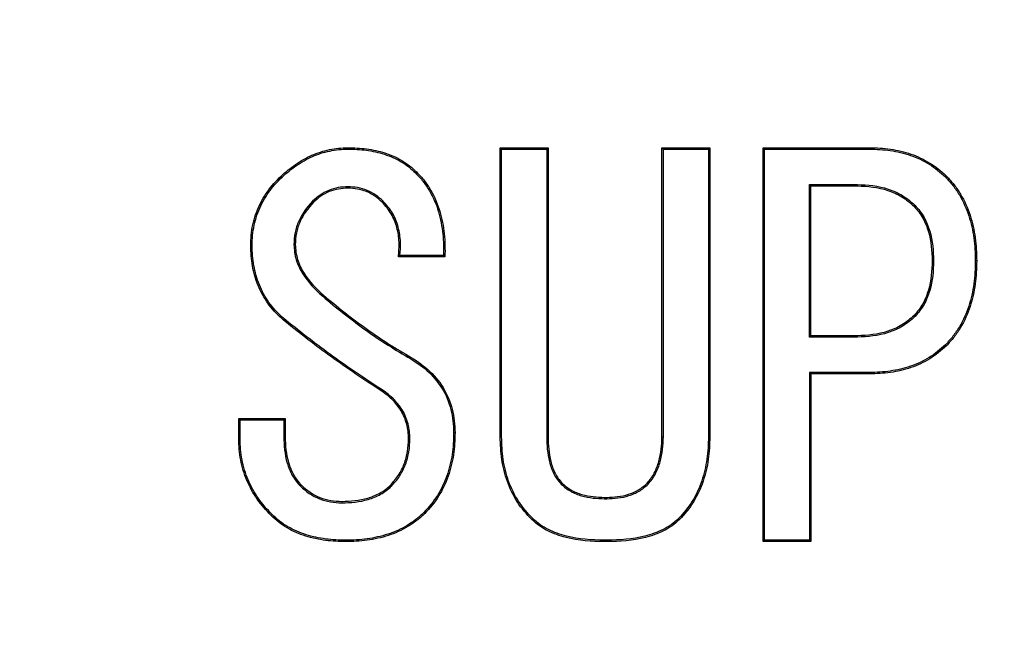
# Model space of a CAD drawing. Header units: millimetres. Extents: x 19 to 819, y 19 to 629.
# Tile 6 of 16: x 199.41 to 204.37, y 194.31 to 197.4. Entities that reach past the tile are written whole.
import ezdxf

# ---------------------------------------------------------------- set-up
doc = ezdxf.new("R2010")
doc.units = ezdxf.units.MM
doc.header["$LTSCALE"] = 3
doc.linetypes.add('SLD-Center', pattern=[19.05, 15.24, -1.27, 1.27, -1.27])
doc.linetypes.add('SLD-Solid', pattern=[0])
doc.layers.add('CENTER', color=40, linetype='SLD-Center')
doc.layers.add('DIMENSIONS', color=140, linetype='SLD-Solid', lineweight=25)
doc.styles.add('SLDTEXTSTYLE0', font='TXT', dxfattribs={"width": 0.7})
doc.dimstyles.new('SLDDIMSTYLE2', dxfattribs={"dimtxt": 6.474023, "dimasz": 9.906, "dimexe": 0, "dimexo": 0.0625, "dimgap": 1.618506, "dimtad": 0, "dimtih": 1, "dimtoh": 1, "dimdec": 4, "dimlfac": 3, "dimzin": 12, "dimdsep": 46, "dimtxsty": 'SLDTEXTSTYLE0', "dimsah": 1, "dimcen": 0.09, "dimadec": 0, "dimazin": 3, "dimtfac": 1, "dimtdec": 0, "dimtofl": 0, "dimtmove": 0, "dimatfit": 3, "dimfxl": 0, "dimfrac": 2, "dimtolj": 1, "dimtzin": 12, "dimarcsym": 0})
doc.dimstyles.new('SLDDIMSTYLE3', dxfattribs={"dimtxt": 6.474023, "dimasz": 9.906, "dimexe": 0, "dimexo": 0.0625, "dimgap": 1.618506, "dimtad": 0, "dimtih": 1, "dimtoh": 1, "dimrnd": 1e-09, "dimzin": 4, "dimdsep": 46, "dimtxsty": 'SLDTEXTSTYLE0', "dimsah": 1, "dimcen": 0, "dimadec": 0, "dimazin": 1, "dimtfac": 1, "dimtofl": 0, "dimtmove": 0, "dimatfit": 3, "dimfxl": 0, "dimfrac": 2, "dimtolj": 1, "dimtzin": 12, "dimarcsym": 0})

# ---------------------------------------------------------------- blocks, each defined once
blk = doc.blocks.new('_D_5')
at = {"layer": 'DIMENSIONS'}
for p, q in [((220.9478, 213.9623), (274.0605, 244.627)), ((187.3374, 155.7473), (187.3374, 94.4181))]:
    blk.add_line(p, q, dxfattribs=at)
for start, end in [(335.61574, 30), (270, 328.237098)]:
    blk.add_arc((187.3374, 194.5573), 90.6142, start, end, dxfattribs=at)
for points in [[(265.8116, 239.8645), (268.9311, 230.3397), (271.6498, 231.7178)], [(187.3374, 103.9431), (197.3116, 102.9604), (197.1458, 106.0039)]]:
    blk.add_solid(points, dxfattribs=at)
at = {"layer": 'DIMENSIONS', "insert": (256.9657, 155.0431), "char_height": 6.35, "attachment_point": 1, "style": 'SLDTEXTSTYLE0'}
blk.add_mtext('120°', dxfattribs=at)
blk = doc.blocks.new('_D_6')
at = {"layer": 'DIMENSIONS'}
for p, q in [((162.5887, 169.8086), (128.271, 135.491)), ((82.7142, 144.8925), (80.5402, 144.8925)), ((80.5402, 144.8925), (80.5402, 134.6031)), ((101.9523, 144.8925), (104.1263, 144.8925)), ((104.1263, 144.8925), (104.1263, 134.6031)), ((128.271, 135.491), (111.6023, 135.491)), ((80.5402, 134.6031), (82.7142, 134.6031)), ((104.1263, 134.6031), (101.9523, 134.6031))]:
    blk.add_line(p, q, dxfattribs=at)
blk.add_solid([(162.5887, 169.8086), (154.5064, 163.8816), (156.6617, 161.7264)], dxfattribs=at)
at = {"layer": 'DIMENSIONS', "char_height": 6.35, "attachment_point": 1, "style": 'SLDTEXTSTYLE0'}
for s, insert in [('%%c', (77.8267, 154.5274)), ('70.0', (87.6016, 154.5274)), ('2.76', (82.7142, 142.7887)), ('B.C.', (83.3903, 131.05))]:
    blk.add_mtext(s, dxfattribs=dict(at, insert=insert))

msp = doc.modelspace()

# ---------------------------------------------------------------- linework, layer by layer
for p, q in [((201.065063, 196.75091), (201.065094, 196.743924)), ((201.831165, 195.296673), (201.831165, 196.75091)), ((201.831165, 196.75091), (201.838149, 196.743926)), ((201.831165, 196.75091), (202.071843, 196.75091)), ((201.838149, 195.296761), (201.838149, 196.743926)), ((201.838149, 196.743926), (202.064859, 196.743926)), ((202.071843, 196.75091), (202.064859, 196.743926)), ((202.064859, 196.743926), (202.064859, 195.296617)), ((202.071843, 196.75091), (202.071843, 195.296673)), ((202.644724, 195.296673), (202.644724, 196.75091)), ((202.644724, 196.75091), (202.651709, 196.743926)), ((202.644724, 196.75091), (202.885402, 196.75091)), ((202.651709, 195.29661), (202.651709, 196.743926)), ((202.651709, 196.743926), (202.878418, 196.743926)), ((202.885402, 196.75091), (202.878418, 196.743926)), ((202.878418, 196.743926), (202.878418, 195.296734)), ((202.885402, 196.75091), (202.885402, 195.296673)), ((203.153199, 194.768612), (203.153199, 196.75091)), ((203.160183, 196.743926), (203.153199, 196.75091)), ((203.153199, 196.75091), (203.688792, 196.75091)), ((203.160183, 194.775596), (203.160183, 196.743926)), ((203.160183, 196.743926), (203.688722, 196.743926)), ((203.688792, 196.75091), (203.688722, 196.743926)), ((201.410826, 196.628876), (201.405879, 196.623941)), ((200.72947, 196.608537), (200.734254, 196.603446)), ((204.075233, 196.608537), (204.070291, 196.603598)), ((201.065063, 196.54752), (201.065063, 196.554514)), ((203.386893, 196.565427), (203.62783, 196.565427)), ((203.386893, 195.798163), (203.386893, 196.565427)), ((203.386893, 196.565427), (203.393877, 196.558443)), ((203.393877, 195.805147), (203.393877, 196.558443)), ((203.393877, 196.558443), (203.627775, 196.558443)), ((203.62783, 196.565427), (203.627775, 196.558443)), ((200.892182, 196.476334), (200.887317, 196.481351)), ((201.237945, 196.476334), (201.242849, 196.481315)), ((203.917495, 196.460903), (203.912521, 196.455995)), ((200.576928, 196.232266), (200.583906, 196.232586)), ((200.793668, 196.262742), (200.800657, 196.262774)), ((201.553199, 196.201757), (201.319301, 196.201757)), ((201.54633, 196.208742), (201.32691, 196.208742)), ((201.553199, 196.201757), (201.54633, 196.208742)), ((204.011032, 196.181418), (204.004046, 196.181418)), ((204.227775, 196.181418), (204.22079, 196.181418)), ((200.943029, 196.008537), (200.938484, 196.003234)), ((200.749809, 195.876334), (200.754284, 195.881697)), ((203.917471, 195.901909), (203.912521, 195.906842)), ((203.393877, 195.805147), (203.386893, 195.798163)), ((203.627829, 195.798163), (203.386893, 195.798163)), ((203.627775, 195.805147), (203.393877, 195.805147)), ((203.627829, 195.798163), (203.627775, 195.805147)), ((204.075233, 195.7543), (204.070308, 195.759257)), ((201.370148, 195.703452), (201.366572, 195.697453)), ((203.688722, 195.619664), (203.386893, 195.619664)), ((203.386893, 195.619664), (203.386893, 194.775596)), ((203.393877, 195.61268), (203.386893, 195.619664)), ((203.393877, 195.61268), (203.393877, 194.768612)), ((203.688792, 195.61268), (203.393877, 195.61268)), ((203.688792, 195.61268), (203.688722, 195.619664)), ((201.227775, 195.530571), (201.231617, 195.536403)), ((200.515911, 195.286503), (200.515911, 195.388198)), ((200.515911, 195.388198), (200.522895, 195.381214)), ((200.515911, 195.388198), (200.749809, 195.388198)), ((200.522895, 195.286604), (200.522895, 195.381214)), ((200.522895, 195.381214), (200.742825, 195.381214)), ((200.749809, 195.388198), (200.742825, 195.381214)), ((200.742825, 195.381214), (200.742825, 195.296629)), ((200.749809, 195.388198), (200.749809, 195.296673)), ((200.515911, 195.286503), (200.522895, 195.286604)), ((200.749809, 195.296673), (200.742825, 195.296629)), ((201.370148, 195.286503), (201.377135, 195.286518)), ((201.604046, 195.317012), (201.59706, 195.316958)), ((201.838149, 195.296761), (201.831165, 195.296673)), ((202.071843, 195.296673), (202.064859, 195.296617)), ((202.644724, 195.296673), (202.651709, 195.29661)), ((202.885402, 195.296673), (202.878418, 195.296734)), ((200.831165, 195.052605), (200.826213, 195.047677)), ((201.278623, 195.052605), (201.283577, 195.04768)), ((202.143029, 195.062774), (202.138071, 195.057846)), ((202.570148, 195.062774), (202.575201, 195.057932)), ((202.356589, 194.991588), (202.356528, 194.984604)), ((202.356528, 194.984604), (202.366826, 194.984604)), ((202.356589, 194.991588), (202.366758, 194.991588)), ((202.366758, 194.991588), (202.366826, 194.984604)), ((201.034555, 194.971249), (201.034538, 194.964264)), ((200.678623, 194.900062), (200.683559, 194.905007)), ((201.451504, 194.910232), (201.44658, 194.91519)), ((201.990487, 194.879723), (201.995343, 194.884747)), ((202.73286, 194.879723), (202.727953, 194.8847)), ((201.054894, 194.768612), (201.054873, 194.775597)), ((202.356589, 194.768612), (202.356658, 194.775596)), ((202.366758, 194.768612), (202.356589, 194.768612)), ((202.366689, 194.775596), (202.356658, 194.775596)), ((202.366758, 194.768612), (202.366689, 194.775596)), ((203.153199, 194.768612), (203.160183, 194.775596)), ((203.393877, 194.768612), (203.153199, 194.768612)), ((203.386893, 194.775596), (203.160183, 194.775596)), ((203.393877, 194.768612), (203.386893, 194.775596))]:
    msp.add_line(p, q)
at = {"flags": 128}
msp.add_lwpolyline([(201.319301, 196.201757), (201.323565, 196.205668), (201.32691, 196.208742)], dxfattribs=at)
msp.add_circle((187.33739, 194.557332), 50)
for points, knots in [([(200.72947, 196.608537), (200.752646, 196.629342), (200.776433, 196.649508), (200.828043, 196.684406), (200.855034, 196.700172), (200.911916, 196.725541), (200.941825, 196.734797), (201.002791, 196.747651), (201.033927, 196.750034), (201.065063, 196.75091)], [0.001513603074, 0.001513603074, 0.001513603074, 0.001513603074, 0.001607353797, 0.001607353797, 0.001701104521, 0.001701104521, 0.001794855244, 0.001794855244, 0.001888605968, 0.001888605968, 0.001888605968, 0.001888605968]), ([(200.734254, 196.603446), (200.757419, 196.624237), (200.780676, 196.643946), (200.831668, 196.678426), (200.858361, 196.694009), (200.914278, 196.718948), (200.943678, 196.72805), (201.003765, 196.740719), (201.034028, 196.743045), (201.065094, 196.743924)], [0, 0, 0, 0, 0.000092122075, 0.000092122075, 0.000184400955, 0.000184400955, 0.000276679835, 0.000276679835, 0.000368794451, 0.000368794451, 0.000368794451, 0.000368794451]), ([(201.065063, 196.75091), (201.096414, 196.750298), (201.127856, 196.749284), (201.190057, 196.740857), (201.220838, 196.734107), (201.280634, 196.715048), (201.309501, 196.702243), (201.363721, 196.670598), (201.38796, 196.65035), (201.410826, 196.628876)], [0.001505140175, 0.001505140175, 0.001505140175, 0.001505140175, 0.001599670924, 0.001599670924, 0.001694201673, 0.001694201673, 0.001788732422, 0.001788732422, 0.001883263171, 0.001883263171, 0.001883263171, 0.001883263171]), ([(201.065094, 196.743924), (201.096413, 196.743311), (201.127366, 196.742303), (201.188725, 196.733989), (201.219186, 196.727303), (201.278044, 196.708543), (201.306469, 196.695926), (201.359648, 196.664889), (201.383088, 196.645332), (201.405879, 196.623941)], [0, 0, 0, 0, 0.000092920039, 0.000092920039, 0.000186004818, 0.000186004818, 0.000279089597, 0.000279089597, 0.000371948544, 0.000371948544, 0.000371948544, 0.000371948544]), ([(203.688722, 196.743926), (203.723994, 196.743219), (203.758649, 196.7417), (203.827721, 196.731413), (203.861854, 196.72387), (203.927602, 196.701242), (203.959085, 196.686246), (204.00357, 196.65888), (204.017979, 196.649081), (204.044891, 196.627586), (204.057504, 196.615687), (204.070291, 196.603598)], [0, 0, 0, 0, 0.00010368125, 0.00010368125, 0.000207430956, 0.000207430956, 0.000311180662, 0.000311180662, 0.000363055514, 0.000363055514, 0.000414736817, 0.000414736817, 0.000414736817, 0.000414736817]), ([(203.688792, 196.75091), (203.724048, 196.750205), (203.759315, 196.748662), (203.829089, 196.738271), (203.863653, 196.730637), (203.930349, 196.707683), (203.962352, 196.692436), (204.007426, 196.664708), (204.022055, 196.654764), (204.049583, 196.632778), (204.06241, 196.62066), (204.075233, 196.608537)], [0.001692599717, 0.001692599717, 0.001692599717, 0.001692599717, 0.001798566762, 0.001798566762, 0.001904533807, 0.001904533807, 0.002010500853, 0.002010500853, 0.002063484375, 0.002063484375, 0.002116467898, 0.002116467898, 0.002116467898, 0.002116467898]), ([(201.405879, 196.623941), (201.419048, 196.609844), (201.431984, 196.595958), (201.455153, 196.566127), (201.465637, 196.55013), (201.494657, 196.500786), (201.50973, 196.465686), (201.531478, 196.392557), (201.538453, 196.354797), (201.546565, 196.280943), (201.546885, 196.245065), (201.54633, 196.208742)], [0, 0, 0, 0, 0.000056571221, 0.000056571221, 0.000113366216, 0.000113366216, 0.000226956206, 0.000226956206, 0.000340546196, 0.000340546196, 0.000447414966, 0.000447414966, 0.000447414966, 0.000447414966]), ([(201.410826, 196.628876), (201.424029, 196.614744), (201.43722, 196.600602), (201.460902, 196.57011), (201.471529, 196.553888), (201.500932, 196.503892), (201.516282, 196.468155), (201.538315, 196.39407), (201.545355, 196.355927), (201.553795, 196.279087), (201.553893, 196.240385), (201.553199, 196.201757)], [0.001856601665, 0.001856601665, 0.001856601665, 0.001856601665, 0.001914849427, 0.001914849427, 0.001973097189, 0.001973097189, 0.002089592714, 0.002089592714, 0.002206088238, 0.002206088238, 0.002322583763, 0.002322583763, 0.002322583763, 0.002322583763]), ([(200.576928, 196.232266), (200.576107, 196.267262), (200.576697, 196.30234), (200.5876, 196.371528), (200.596697, 196.405522), (200.623157, 196.470348), (200.640207, 196.501125), (200.680451, 196.558441), (200.704521, 196.584002), (200.72947, 196.608537)], [0.001701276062, 0.001701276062, 0.001701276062, 0.001701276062, 0.00180675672, 0.00180675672, 0.001912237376, 0.001912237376, 0.002017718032, 0.002017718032, 0.002123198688, 0.002123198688, 0.002123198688, 0.002123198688]), ([(200.583906, 196.232586), (200.58309, 196.26756), (200.583674, 196.301744), (200.59443, 196.370001), (200.603361, 196.403368), (200.629425, 196.467224), (200.646196, 196.497501), (200.685863, 196.553995), (200.709326, 196.578927), (200.734254, 196.603446)], [0, 0, 0, 0, 0.000102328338, 0.000102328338, 0.000204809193, 0.000204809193, 0.000307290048, 0.000307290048, 0.000409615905, 0.000409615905, 0.000409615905, 0.000409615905]), ([(204.070291, 196.603598), (204.083611, 196.589496), (204.096691, 196.575609), (204.120116, 196.545737), (204.130732, 196.529697), (204.160402, 196.480347), (204.176177, 196.445358), (204.1998, 196.372362), (204.208116, 196.334667), (204.218789, 196.258548), (204.220119, 196.220213), (204.22079, 196.181418)], [0, 0, 0, 0, 0.000056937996, 0.000056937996, 0.000114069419, 0.000114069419, 0.000228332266, 0.000228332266, 0.000342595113, 0.000342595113, 0.000456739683, 0.000456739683, 0.000456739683, 0.000456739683]), ([(204.075233, 196.608537), (204.088578, 196.594409), (204.101911, 196.58027), (204.125848, 196.549746), (204.136598, 196.533494), (204.166627, 196.483548), (204.182678, 196.447953), (204.206589, 196.374068), (204.21498, 196.336015), (204.225764, 196.2591), (204.227105, 196.220221), (204.227775, 196.181418)], [0.001865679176, 0.001865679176, 0.001865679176, 0.001865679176, 0.00192421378, 0.00192421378, 0.001982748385, 0.001982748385, 0.002099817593, 0.002099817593, 0.002216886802, 0.002216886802, 0.002333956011, 0.002333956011, 0.002333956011, 0.002333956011]), ([(201.065063, 196.554514), (201.064943, 196.554507), (201.064822, 196.554501), (201.064702, 196.554495), (201.048687, 196.553665), (201.0324, 196.552836), (200.999841, 196.547345), (200.983851, 196.542662), (200.95324, 196.530139), (200.938536, 196.522268), (200.911512, 196.503219), (200.899406, 196.492267), (200.887502, 196.481517), (200.88744, 196.481462), (200.887379, 196.481406), (200.887317, 196.481351)], [0, 0, 0, 0, 0.000000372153, 0.000000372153, 0.000000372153, 0.00004981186, 0.00004981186, 0.000099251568, 0.000099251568, 0.000148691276, 0.000148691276, 0.000198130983, 0.000198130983, 0.000198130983, 0.000198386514, 0.000198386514, 0.000198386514, 0.000198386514]), ([(201.065063, 196.54752), (201.049047, 196.54669), (201.033031, 196.545859), (201.001533, 196.540547), (200.986048, 196.536015), (200.956332, 196.523858), (200.942101, 196.516236), (200.915995, 196.497834), (200.904088, 196.487084), (200.892182, 196.476334)], [0.000783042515, 0.000783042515, 0.000783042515, 0.000783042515, 0.000831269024, 0.000831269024, 0.000879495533, 0.000879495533, 0.000927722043, 0.000927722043, 0.000975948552, 0.000975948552, 0.000975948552, 0.000975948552]), ([(201.242849, 196.481315), (201.242774, 196.481383), (201.2427, 196.48145), (201.242625, 196.481517), (201.23072, 196.492267), (201.218615, 196.503219), (201.191591, 196.522268), (201.176887, 196.530139), (201.146275, 196.542662), (201.130286, 196.547345), (201.097727, 196.552836), (201.08144, 196.553665), (201.065425, 196.554495), (201.065304, 196.554501), (201.065184, 196.554507), (201.065063, 196.554514)], [0, 0, 0, 0, 0.00000030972, 0.00000030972, 0.00000030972, 0.000049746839, 0.000049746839, 0.000099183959, 0.000099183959, 0.000148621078, 0.000148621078, 0.000198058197, 0.000198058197, 0.000198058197, 0.000198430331, 0.000198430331, 0.000198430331, 0.000198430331]), ([(201.237945, 196.476334), (201.226039, 196.487084), (201.214132, 196.497834), (201.188026, 196.516236), (201.173794, 196.523858), (201.144079, 196.536015), (201.128594, 196.540547), (201.097096, 196.545859), (201.08108, 196.54669), (201.065063, 196.54752)], [0.000783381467, 0.000783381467, 0.000783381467, 0.000783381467, 0.000831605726, 0.000831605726, 0.000879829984, 0.000879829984, 0.000928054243, 0.000928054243, 0.000976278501, 0.000976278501, 0.000976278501, 0.000976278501]), ([(203.627775, 196.558443), (203.679437, 196.557638), (203.731763, 196.552483), (203.805557, 196.52795), (203.829324, 196.517304), (203.873659, 196.490385), (203.89371, 196.473871), (203.912521, 196.455995)], [0, 0, 0, 0, 0.000155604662, 0.000155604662, 0.000233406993, 0.000233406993, 0.000311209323, 0.000311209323, 0.000311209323, 0.000311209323]), ([(203.62783, 196.565427), (203.627848, 196.565427), (203.627866, 196.565426), (203.627884, 196.565426), (203.679808, 196.564618), (203.733124, 196.55939), (203.808181, 196.534438), (203.832556, 196.523512), (203.877676, 196.496117), (203.898462, 196.47899), (203.917332, 196.461058), (203.917386, 196.461006), (203.91744, 196.460954), (203.917495, 196.460903)], [0, 0, 0, 0, 0.000000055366, 0.000000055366, 0.000000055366, 0.000158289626, 0.000158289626, 0.000237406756, 0.000237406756, 0.000316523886, 0.000316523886, 0.000316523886, 0.000316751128, 0.000316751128, 0.000316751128, 0.000316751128]), ([(200.887317, 196.481351), (200.88726, 196.481291), (200.887202, 196.481231), (200.887145, 196.481171), (200.859339, 196.452221), (200.834344, 196.418982), (200.809758, 196.363094), (200.803452, 196.343478), (200.795539, 196.303461), (200.79429, 196.282854), (200.793676, 196.262991), (200.793673, 196.262908), (200.793671, 196.262825), (200.793668, 196.262742)], [0, 0, 0, 0, 0.000000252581, 0.000000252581, 0.000000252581, 0.000122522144, 0.000122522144, 0.000183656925, 0.000183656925, 0.000244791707, 0.000244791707, 0.000244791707, 0.000245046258, 0.000245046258, 0.000245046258, 0.000245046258]), ([(200.892182, 196.476334), (200.864665, 196.447684), (200.840379, 196.415356), (200.81633, 196.360689), (200.810209, 196.341645), (200.802485, 196.302585), (200.801272, 196.282651), (200.800657, 196.262774)], [0.000968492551, 0.000968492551, 0.000968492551, 0.000968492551, 0.001088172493, 0.001088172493, 0.001148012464, 0.001148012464, 0.001207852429, 0.001207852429, 0.001207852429, 0.001207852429]), ([(201.319301, 196.201757), (201.321449, 196.226382), (201.323357, 196.251151), (201.321349, 196.300617), (201.317717, 196.325262), (201.30492, 196.373089), (201.295529, 196.396214), (201.270829, 196.43915), (201.254807, 196.458239), (201.237945, 196.476334)], [0.001194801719, 0.001194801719, 0.001194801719, 0.001194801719, 0.001269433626, 0.001269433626, 0.001344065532, 0.001344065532, 0.001418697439, 0.001418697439, 0.001493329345, 0.001493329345, 0.001493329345, 0.001493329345]), ([(201.32691, 196.208742), (201.328774, 196.230926), (201.330251, 196.253535), (201.328307, 196.301387), (201.324609, 196.326524), (201.311521, 196.375437), (201.301892, 196.399159), (201.276573, 196.44317), (201.259928, 196.462988), (201.243054, 196.481095), (201.242986, 196.481168), (201.242917, 196.481242), (201.242849, 196.481315)], [0, 0, 0, 0, 0.000068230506, 0.000068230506, 0.000144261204, 0.000144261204, 0.000220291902, 0.000220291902, 0.0002963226, 0.0002963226, 0.0002963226, 0.000296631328, 0.000296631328, 0.000296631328, 0.000296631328]), ([(203.912521, 196.455995), (203.92936, 196.4378), (203.944711, 196.418267), (203.969152, 196.375165), (203.97819, 196.351964), (203.999332, 196.280761), (204.003031, 196.230781), (204.004046, 196.181418)], [0, 0, 0, 0, 0.000073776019, 0.000073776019, 0.000147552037, 0.000147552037, 0.000295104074, 0.000295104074, 0.000295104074, 0.000295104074]), ([(203.917495, 196.460903), (203.917545, 196.460848), (203.917596, 196.460793), (203.917647, 196.460738), (203.934589, 196.442433), (203.950528, 196.422168), (203.975486, 196.378154), (203.984771, 196.354336), (204.006255, 196.281981), (204.010013, 196.23098), (204.011029, 196.181562), (204.01103, 196.181514), (204.011031, 196.181466), (204.011032, 196.181418)], [0.000000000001, 0.000000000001, 0.000000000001, 0.000000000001, 0.00000022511, 0.00000022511, 0.00000022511, 0.000075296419, 0.000075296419, 0.000150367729, 0.000150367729, 0.000300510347, 0.000300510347, 0.000300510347, 0.000300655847, 0.000300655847, 0.000300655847, 0.000300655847]), ([(200.749809, 195.876334), (200.724039, 195.898563), (200.699031, 195.92186), (200.656434, 195.975028), (200.638187, 196.004016), (200.608956, 196.065537), (200.598125, 196.097995), (200.582674, 196.164348), (200.579248, 196.198299), (200.576928, 196.232266)], [0.001633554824, 0.001633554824, 0.001633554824, 0.001633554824, 0.001736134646, 0.001736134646, 0.001838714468, 0.001838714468, 0.00194129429, 0.00194129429, 0.002043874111, 0.002043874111, 0.002043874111, 0.002043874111]), ([(200.754284, 195.881697), (200.728533, 195.903913), (200.704146, 195.926646), (200.662196, 195.979006), (200.64427, 196.007489), (200.61549, 196.068059), (200.604831, 196.099993), (200.589584, 196.165469), (200.586229, 196.198638), (200.583906, 196.232586)], [0, 0, 0, 0, 0.000099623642, 0.000099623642, 0.000199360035, 0.000199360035, 0.000299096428, 0.000299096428, 0.000398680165, 0.000398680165, 0.000398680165, 0.000398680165]), ([(200.793668, 196.262742), (200.793671, 196.26266), (200.793675, 196.262577), (200.793678, 196.262494), (200.794687, 196.237309), (200.797916, 196.211169), (200.813146, 196.162127), (200.824037, 196.138567), (200.8649, 196.073501), (200.900378, 196.036499), (200.938436, 196.003276), (200.938452, 196.003262), (200.938468, 196.003248), (200.938484, 196.003234)], [0, 0, 0, 0, 0.000000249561, 0.000000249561, 0.000000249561, 0.000076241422, 0.000076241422, 0.000152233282, 0.000152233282, 0.000304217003, 0.000304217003, 0.000304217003, 0.000304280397, 0.000304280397, 0.000304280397, 0.000304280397]), ([(200.800657, 196.262774), (200.801661, 196.237706), (200.804763, 196.212669), (200.819639, 196.164769), (200.830238, 196.141824), (200.870241, 196.078128), (200.905371, 196.041411), (200.943029, 196.008537)], [0.001222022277, 0.001222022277, 0.001222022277, 0.001222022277, 0.001297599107, 0.001297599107, 0.00137317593, 0.00137317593, 0.001524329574, 0.001524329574, 0.001524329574, 0.001524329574]), ([(204.004046, 196.181418), (204.003031, 196.132056), (203.999332, 196.082075), (203.97819, 196.010873), (203.969152, 195.987672), (203.944711, 195.944569), (203.92936, 195.925036), (203.912521, 195.906842)], [0, 0, 0, 0, 0.000148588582, 0.000148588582, 0.000222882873, 0.000222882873, 0.000297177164, 0.000297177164, 0.000297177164, 0.000297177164]), ([(204.011032, 196.181418), (204.011031, 196.18137), (204.01103, 196.181323), (204.011029, 196.181275), (204.010013, 196.131857), (204.006255, 196.080855), (203.984771, 196.008501), (203.975486, 195.984682), (203.950528, 195.940669), (203.934589, 195.920404), (203.917647, 195.902098), (203.917588, 195.902035), (203.91753, 195.901972), (203.917471, 195.901909)], [0, 0, 0, 0, 0.000000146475, 0.000000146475, 0.000000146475, 0.000151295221, 0.000151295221, 0.000226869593, 0.000226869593, 0.000302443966, 0.000302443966, 0.000302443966, 0.000302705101, 0.000302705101, 0.000302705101, 0.000302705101]), ([(204.22079, 196.181418), (204.220119, 196.142624), (204.218789, 196.104289), (204.208116, 196.02817), (204.1998, 195.990475), (204.176177, 195.917479), (204.160402, 195.88249), (204.130732, 195.83314), (204.120116, 195.8171), (204.096696, 195.787234), (204.083622, 195.773353), (204.070308, 195.759257)], [0, 0, 0, 0, 0.000115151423, 0.000115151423, 0.000230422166, 0.000230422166, 0.00034569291, 0.00034569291, 0.000403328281, 0.000403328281, 0.000460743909, 0.000460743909, 0.000460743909, 0.000460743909]), ([(204.227775, 196.181418), (204.227105, 196.142616), (204.225764, 196.103737), (204.21498, 196.026822), (204.206589, 195.988769), (204.182678, 195.914884), (204.166627, 195.879289), (204.136598, 195.829342), (204.125848, 195.813091), (204.101911, 195.782566), (204.088578, 195.768428), (204.075233, 195.7543)], [0.001862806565, 0.001862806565, 0.001862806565, 0.001862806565, 0.001979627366, 0.001979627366, 0.002096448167, 0.002096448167, 0.002213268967, 0.002213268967, 0.002271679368, 0.002271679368, 0.002330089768, 0.002330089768, 0.002330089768, 0.002330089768]), ([(200.938484, 196.003234), (200.9385, 196.003221), (200.938516, 196.003207), (200.938532, 196.003193), (201.005574, 195.94677), (201.074105, 195.891551), (201.18106, 195.814746), (201.217095, 195.789606), (201.291002, 195.741988), (201.32884, 195.719686), (201.366572, 195.697453)], [0, 0, 0, 0, 0.000000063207, 0.000000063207, 0.000000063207, 0.00026345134, 0.00026345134, 0.000395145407, 0.000395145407, 0.000526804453, 0.000526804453, 0.000526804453, 0.000526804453]), ([(200.943029, 196.008537), (201.010085, 195.952102), (201.078299, 195.897138), (201.185074, 195.820462), (201.221022, 195.795384), (201.29465, 195.747946), (201.332397, 195.725697), (201.370148, 195.703452)], [0.002119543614, 0.002119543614, 0.002119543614, 0.002119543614, 0.002382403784, 0.002382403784, 0.002513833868, 0.002513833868, 0.002645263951, 0.002645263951, 0.002645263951, 0.002645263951]), ([(201.227775, 195.530571), (201.145292, 195.584205), (201.063587, 195.638993), (200.904039, 195.754158), (200.826396, 195.814566), (200.749809, 195.876334)], [0.002379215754, 0.002379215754, 0.002379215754, 0.002379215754, 0.002674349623, 0.002674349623, 0.0029694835, 0.0029694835, 0.0029694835, 0.0029694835]), ([(201.231617, 195.536403), (201.231606, 195.536411), (201.231594, 195.536418), (201.231583, 195.536426), (201.149094, 195.590064), (201.067599, 195.64471), (200.908234, 195.759744), (200.830841, 195.819955), (200.754284, 195.881697)], [0, 0, 0, 0, 0.000000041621, 0.000000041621, 0.000000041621, 0.00029479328, 0.00029479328, 0.00058942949, 0.00058942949, 0.00058942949, 0.00058942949]), ([(203.912521, 195.906842), (203.893565, 195.889177), (203.873483, 195.87277), (203.829253, 195.845782), (203.805342, 195.835555), (203.731589, 195.811191), (203.679406, 195.805948), (203.627775, 195.805147)], [0, 0, 0, 0, 0.000077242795, 0.000077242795, 0.000154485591, 0.000154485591, 0.000308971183, 0.000308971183, 0.000308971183, 0.000308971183]), ([(203.917471, 195.901909), (203.917408, 195.90185), (203.917345, 195.901791), (203.917282, 195.901732), (203.898261, 195.884006), (203.877519, 195.86705), (203.832493, 195.839578), (203.807893, 195.829043), (203.733059, 195.804321), (203.679697, 195.798968), (203.627884, 195.798164), (203.627866, 195.798164), (203.627847, 195.798163), (203.627829, 195.798163)], [0, 0, 0, 0, 0.000000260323, 0.000000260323, 0.000000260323, 0.00007882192, 0.00007882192, 0.000157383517, 0.000157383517, 0.000314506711, 0.000314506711, 0.000314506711, 0.00031456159, 0.00031456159, 0.00031456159, 0.00031456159]), ([(204.070308, 195.759257), (204.044609, 195.735312), (204.018149, 195.713354), (203.959007, 195.676841), (203.927456, 195.662259), (203.861623, 195.639746), (203.827596, 195.632151), (203.758578, 195.621892), (203.723964, 195.620369), (203.688722, 195.619664)], [0, 0, 0, 0, 0.000103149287, 0.000103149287, 0.000206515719, 0.000206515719, 0.000309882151, 0.000309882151, 0.00041318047, 0.00041318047, 0.00041318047, 0.00041318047]), ([(204.075233, 195.7543), (204.049449, 195.730264), (204.022273, 195.707692), (203.962282, 195.670655), (203.930142, 195.655797), (203.863457, 195.632991), (203.828959, 195.625292), (203.759246, 195.61493), (203.724017, 195.613383), (203.688792, 195.61268)], [0.001691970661, 0.001691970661, 0.001691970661, 0.001691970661, 0.00179813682, 0.00179813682, 0.001904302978, 0.001904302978, 0.002010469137, 0.002010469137, 0.002116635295, 0.002116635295, 0.002116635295, 0.002116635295]), ([(201.366572, 195.697453), (201.400529, 195.676983), (201.433405, 195.655823), (201.491302, 195.603325), (201.517011, 195.573383), (201.55835, 195.507361), (201.57327, 195.471017), (201.592696, 195.395301), (201.595715, 195.356561), (201.59706, 195.316958)], [0, 0, 0, 0, 0.000115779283, 0.000115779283, 0.000231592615, 0.000231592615, 0.000347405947, 0.000347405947, 0.000463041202, 0.000463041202, 0.000463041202, 0.000463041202]), ([(201.370148, 195.703452), (201.404083, 195.682997), (201.437637, 195.661413), (201.496444, 195.60809), (201.522541, 195.577712), (201.56466, 195.510445), (201.579888, 195.473329), (201.599624, 195.396403), (201.602706, 195.356647), (201.604046, 195.317012)], [0.001901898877, 0.001901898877, 0.001901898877, 0.001901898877, 0.002021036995, 0.002021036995, 0.002140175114, 0.002140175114, 0.002259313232, 0.002259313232, 0.002378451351, 0.002378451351, 0.002378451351, 0.002378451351]), ([(201.370148, 195.286503), (201.369369, 195.311179), (201.36713, 195.335803), (201.354634, 195.383577), (201.345039, 195.40651), (201.319371, 195.448669), (201.303396, 195.467637), (201.268227, 195.502281), (201.248313, 195.516865), (201.227775, 195.530571)], [0.001202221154, 0.001202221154, 0.001202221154, 0.001202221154, 0.001276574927, 0.001276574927, 0.001350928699, 0.001350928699, 0.001425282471, 0.001425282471, 0.001499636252, 0.001499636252, 0.001499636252, 0.001499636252]), ([(201.377135, 195.286518), (201.377133, 195.286586), (201.377131, 195.286655), (201.377129, 195.286724), (201.37635, 195.311386), (201.374016, 195.33708), (201.361262, 195.385835), (201.35132, 195.409624), (201.325021, 195.45282), (201.308602, 195.472312), (201.272824, 195.507557), (201.252136, 195.52271), (201.231652, 195.53638), (201.231641, 195.536388), (201.231629, 195.536396), (201.231617, 195.536403)], [0, 0, 0, 0, 0.000000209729, 0.000000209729, 0.000000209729, 0.000075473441, 0.000075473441, 0.000150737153, 0.000150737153, 0.000226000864, 0.000226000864, 0.000301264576, 0.000301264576, 0.000301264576, 0.000301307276, 0.000301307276, 0.000301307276, 0.000301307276]), ([(200.678623, 194.900062), (200.654037, 194.926175), (200.629838, 194.952909), (200.588865, 195.011905), (200.571387, 195.043502), (200.543219, 195.109566), (200.532748, 195.144127), (200.519029, 195.214646), (200.516941, 195.250636), (200.515911, 195.286503)], [0.001738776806, 0.001738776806, 0.001738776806, 0.001738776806, 0.001847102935, 0.001847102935, 0.001955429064, 0.001955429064, 0.002063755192, 0.002063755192, 0.002172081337, 0.002172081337, 0.002172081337, 0.002172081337]), ([(200.683559, 194.905007), (200.659015, 194.931081), (200.635248, 194.957363), (200.594887, 195.015478), (200.57761, 195.046714), (200.549845, 195.111833), (200.539511, 195.145937), (200.525983, 195.215471), (200.523927, 195.250754), (200.522895, 195.286604)], [0, 0, 0, 0, 0.000105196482, 0.000105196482, 0.000210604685, 0.000210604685, 0.000316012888, 0.000316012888, 0.000421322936, 0.000421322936, 0.000421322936, 0.000421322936]), ([(200.742825, 195.296629), (200.742825, 195.296615), (200.742825, 195.2966), (200.742826, 195.296586), (200.743371, 195.252549), (200.746896, 195.207073), (200.766145, 195.142641), (200.774381, 195.121384), (200.796528, 195.082127), (200.810767, 195.063937), (200.826101, 195.047795), (200.826138, 195.047756), (200.826176, 195.047716), (200.826213, 195.047677)], [0, 0, 0, 0, 0.000000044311, 0.000000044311, 0.000000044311, 0.000134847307, 0.000134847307, 0.000202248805, 0.000202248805, 0.000269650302, 0.000269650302, 0.000269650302, 0.000269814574, 0.000269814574, 0.000269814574, 0.000269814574]), ([(200.749809, 195.296673), (200.750353, 195.252771), (200.753814, 195.208313), (200.772724, 195.14502), (200.78071, 195.124379), (200.802364, 195.085996), (200.815963, 195.068608), (200.831165, 195.052605)], [0.001068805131, 0.001068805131, 0.001068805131, 0.001068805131, 0.001201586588, 0.001201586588, 0.001267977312, 0.001267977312, 0.001334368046, 0.001334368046, 0.001334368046, 0.001334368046]), ([(201.278623, 195.052605), (201.29343, 195.068234), (201.307447, 195.084594), (201.331017, 195.120629), (201.340682, 195.139939), (201.356068, 195.18014), (201.361727, 195.200987), (201.368572, 195.243474), (201.369559, 195.265015), (201.370148, 195.286503)], [0.001049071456, 0.001049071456, 0.001049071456, 0.001049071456, 0.001113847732, 0.001113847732, 0.001178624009, 0.001178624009, 0.001243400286, 0.001243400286, 0.001308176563, 0.001308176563, 0.001308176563, 0.001308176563]), ([(201.283577, 195.04768), (201.283616, 195.04772), (201.283655, 195.047761), (201.283693, 195.047802), (201.298501, 195.063433), (201.313076, 195.080441), (201.337077, 195.117136), (201.347069, 195.137089), (201.362726, 195.177998), (201.368553, 195.199448), (201.375537, 195.24279), (201.376541, 195.264844), (201.37713, 195.286311), (201.377132, 195.28638), (201.377133, 195.286449), (201.377135, 195.286518)], [0, 0, 0, 0, 0.000000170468, 0.000000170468, 0.000000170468, 0.000065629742, 0.000065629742, 0.000131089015, 0.000131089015, 0.000196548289, 0.000196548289, 0.000262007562, 0.000262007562, 0.000262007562, 0.000262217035, 0.000262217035, 0.000262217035, 0.000262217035]), ([(201.59706, 195.316958), (201.596366, 195.279813), (201.594929, 195.243162), (201.583674, 195.170497), (201.574935, 195.134566), (201.55058, 195.065294), (201.534564, 195.032116), (201.49568, 194.969831), (201.472135, 194.942114), (201.44658, 194.91519)], [0, 0, 0, 0, 0.000109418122, 0.000109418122, 0.000219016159, 0.000219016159, 0.000328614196, 0.000328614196, 0.000438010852, 0.000438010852, 0.000438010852, 0.000438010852]), ([(201.604046, 195.317012), (201.603355, 195.279835), (201.601904, 195.242565), (201.590512, 195.169016), (201.581687, 195.132713), (201.557006, 195.062514), (201.540741, 195.028822), (201.501316, 194.96567), (201.47713, 194.937221), (201.451504, 194.910232)], [0.001784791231, 0.001784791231, 0.001784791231, 0.001784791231, 0.001896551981, 0.001896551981, 0.002008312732, 0.002008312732, 0.002120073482, 0.002120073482, 0.002231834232, 0.002231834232, 0.002231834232, 0.002231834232]), ([(201.990487, 194.879723), (201.963731, 194.907085), (201.938206, 194.935856), (201.896754, 195.000275), (201.880087, 195.034979), (201.853991, 195.106977), (201.844911, 195.144347), (201.833688, 195.220097), (201.832131, 195.258428), (201.831165, 195.296673)], [0.001878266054, 0.001878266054, 0.001878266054, 0.001878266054, 0.001993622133, 0.001993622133, 0.00210897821, 0.00210897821, 0.002224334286, 0.002224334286, 0.002339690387, 0.002339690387, 0.002339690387, 0.002339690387]), ([(201.995343, 194.884747), (201.968652, 194.912051), (201.943756, 194.940138), (201.902915, 195.003606), (201.886496, 195.037793), (201.860714, 195.108923), (201.85176, 195.145772), (201.84066, 195.22069), (201.839116, 195.258521), (201.838149, 195.296761)], [0, 0, 0, 0, 0.000112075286, 0.000112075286, 0.000224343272, 0.000224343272, 0.000336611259, 0.000336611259, 0.000448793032, 0.000448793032, 0.000448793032, 0.000448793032]), ([(202.064859, 195.296617), (202.064859, 195.296599), (202.064859, 195.29658), (202.06486, 195.296562), (202.065524, 195.25457), (202.068497, 195.212168), (202.083605, 195.150004), (202.09094, 195.129758), (202.110136, 195.091243), (202.123765, 195.073589), (202.13786, 195.058078), (202.13793, 195.058001), (202.138, 195.057923), (202.138071, 195.057846)], [0, 0, 0, 0, 0.000000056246, 0.000000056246, 0.000000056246, 0.000128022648, 0.000128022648, 0.000192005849, 0.000192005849, 0.00025598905, 0.00025598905, 0.00025598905, 0.000256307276, 0.000256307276, 0.000256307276, 0.000256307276]), ([(202.071843, 195.296673), (202.072503, 195.254964), (202.075488, 195.212978), (202.090289, 195.152073), (202.097471, 195.132313), (202.116108, 195.094919), (202.128983, 195.078232), (202.143029, 195.062774)], [0.001016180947, 0.001016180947, 0.001016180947, 0.001016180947, 0.001142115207, 0.001142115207, 0.001205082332, 0.001205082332, 0.001268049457, 0.001268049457, 0.001268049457, 0.001268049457]), ([(202.570148, 195.062774), (202.583614, 195.078781), (202.59642, 195.095527), (202.616069, 195.132532), (202.623344, 195.152298), (202.640523, 195.212725), (202.64398, 195.254855), (202.644724, 195.296673)], [0.001020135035, 0.001020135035, 0.001020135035, 0.001020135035, 0.001083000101, 0.001083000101, 0.001145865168, 0.001145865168, 0.001271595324, 0.001271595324, 0.001271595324, 0.001271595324]), ([(202.575201, 195.057932), (202.575298, 195.058047), (202.575396, 195.058163), (202.575493, 195.058279), (202.588978, 195.074309), (202.602307, 195.091722), (202.622518, 195.129786), (202.62996, 195.150032), (202.647444, 195.211528), (202.650961, 195.254624), (202.651707, 195.296548), (202.651708, 195.296569), (202.651708, 195.29659), (202.651709, 195.29661)], [0.000000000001, 0.000000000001, 0.000000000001, 0.000000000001, 0.000000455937, 0.000000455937, 0.000000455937, 0.000063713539, 0.000063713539, 0.000126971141, 0.000126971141, 0.000253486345, 0.000253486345, 0.000253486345, 0.000253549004, 0.000253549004, 0.000253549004, 0.000253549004]), ([(202.878418, 195.296734), (202.877747, 195.258729), (202.876336, 195.22123), (202.865362, 195.146787), (202.856977, 195.109922), (202.832963, 195.038853), (202.816926, 195.004737), (202.777843, 194.940777), (202.753896, 194.912317), (202.727953, 194.8847)], [0, 0, 0, 0, 0.000112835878, 0.000112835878, 0.00022573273, 0.00022573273, 0.000338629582, 0.000338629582, 0.000451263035, 0.000451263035, 0.000451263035, 0.000451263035]), ([(202.885402, 195.296673), (202.884732, 195.25868), (202.883305, 195.220615), (202.872215, 195.145385), (202.863755, 195.108165), (202.839418, 195.036138), (202.82315, 195.001528), (202.783493, 194.936628), (202.758894, 194.907423), (202.73286, 194.879723)], [0.001846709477, 0.001846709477, 0.001846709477, 0.001846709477, 0.001961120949, 0.001961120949, 0.002075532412, 0.002075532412, 0.002189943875, 0.002189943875, 0.002304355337, 0.002304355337, 0.002304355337, 0.002304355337]), ([(200.826213, 195.047677), (200.826252, 195.047639), (200.826292, 195.047602), (200.826331, 195.047564), (200.853677, 195.021333), (200.886279, 194.998454), (200.957362, 194.970382), (200.996726, 194.964737), (201.034467, 194.964265), (201.034491, 194.964265), (201.034515, 194.964265), (201.034538, 194.964264)], [0, 0, 0, 0, 0.000000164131, 0.000000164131, 0.000000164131, 0.00011482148, 0.00011482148, 0.00022947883, 0.00022947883, 0.00022947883, 0.00022955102, 0.00022955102, 0.00022955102, 0.00022955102]), ([(200.831165, 195.052605), (200.858266, 195.026609), (200.889432, 195.004718), (200.95934, 194.97711), (200.997097, 194.971718), (201.034555, 194.971249)], [0.000914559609, 0.000914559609, 0.000914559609, 0.000914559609, 0.001027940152, 0.001027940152, 0.001141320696, 0.001141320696, 0.001141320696, 0.001141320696]), ([(201.034538, 194.964264), (201.034562, 194.964265), (201.034586, 194.964265), (201.034609, 194.964265), (201.078689, 194.964608), (201.124182, 194.968211), (201.188591, 194.987622), (201.209976, 194.995967), (201.239082, 195.012765), (201.248684, 195.018459), (201.26719, 195.032019), (201.275549, 195.039982), (201.283456, 195.047563), (201.283496, 195.047602), (201.283537, 195.047641), (201.283577, 195.04768)], [0, 0, 0, 0, 0.000000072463, 0.000000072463, 0.000000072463, 0.000134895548, 0.000134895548, 0.000202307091, 0.000202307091, 0.000236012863, 0.000236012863, 0.000269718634, 0.000269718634, 0.000269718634, 0.000269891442, 0.000269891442, 0.000269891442, 0.000269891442]), ([(201.034555, 194.971249), (201.078382, 194.97159), (201.122937, 194.97513), (201.186191, 194.994193), (201.206799, 195.002198), (201.235434, 195.018723), (201.244949, 195.02438), (201.262669, 195.037365), (201.270657, 195.044968), (201.278623, 195.052605)], [0.001067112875, 0.001067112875, 0.001067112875, 0.001067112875, 0.001199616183, 0.001199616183, 0.001265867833, 0.001265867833, 0.001298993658, 0.001298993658, 0.001332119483, 0.001332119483, 0.001332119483, 0.001332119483]), ([(202.138071, 195.057846), (202.138147, 195.057776), (202.138224, 195.057705), (202.138301, 195.057635), (202.152429, 195.044634), (202.168187, 195.031505), (202.203099, 195.012357), (202.221408, 195.004732), (202.278501, 194.988707), (202.317614, 194.985277), (202.356468, 194.984605), (202.356488, 194.984604), (202.356508, 194.984604), (202.356528, 194.984604)], [0, 0, 0, 0, 0.000000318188, 0.000000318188, 0.000000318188, 0.000058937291, 0.000058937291, 0.000117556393, 0.000117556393, 0.000234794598, 0.000234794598, 0.000234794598, 0.000234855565, 0.000234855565, 0.000234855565, 0.000234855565]), ([(202.143029, 195.062774), (202.157173, 195.04976), (202.17212, 195.037314), (202.205883, 195.018795), (202.223787, 195.011319), (202.279407, 194.995707), (202.318159, 194.992253), (202.356589, 194.991588)], [0.000936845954, 0.000936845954, 0.000936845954, 0.000936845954, 0.000995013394, 0.000995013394, 0.001053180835, 0.001053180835, 0.001169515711, 0.001169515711, 0.001169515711, 0.001169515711]), ([(202.366758, 194.991588), (202.403535, 194.992303), (202.440683, 194.995982), (202.493547, 195.012218), (202.510502, 195.019826), (202.54242, 195.038275), (202.556589, 195.050344), (202.570148, 195.062774)], [0.000896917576, 0.000896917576, 0.000896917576, 0.000896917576, 0.001007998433, 0.001007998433, 0.001063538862, 0.001063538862, 0.001119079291, 0.001119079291, 0.001119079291, 0.001119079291]), ([(202.366826, 194.984604), (202.366849, 194.984604), (202.366872, 194.984605), (202.366894, 194.984605), (202.404144, 194.985329), (202.441675, 194.98898), (202.496127, 195.005704), (202.513435, 195.013454), (202.546477, 195.032553), (202.561332, 195.045217), (202.574867, 195.057626), (202.574979, 195.057728), (202.57509, 195.05783), (202.575201, 195.057932)], [0, 0, 0, 0, 0.000000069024, 0.000000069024, 0.000000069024, 0.000113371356, 0.000113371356, 0.000170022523, 0.000170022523, 0.000226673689, 0.000226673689, 0.000226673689, 0.000227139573, 0.000227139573, 0.000227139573, 0.000227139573]), ([(201.054894, 194.768612), (201.020778, 194.769074), (200.986662, 194.77033), (200.919064, 194.779689), (200.885511, 194.78642), (200.820422, 194.806888), (200.78896, 194.820574), (200.744752, 194.846382), (200.730435, 194.855777), (200.703533, 194.876712), (200.691071, 194.888381), (200.678623, 194.900062)], [0.00163772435, 0.00163772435, 0.00163772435, 0.00163772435, 0.001740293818, 0.001740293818, 0.001842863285, 0.001842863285, 0.001945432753, 0.001945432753, 0.001996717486, 0.001996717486, 0.00204800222, 0.00204800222, 0.00204800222, 0.00204800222]), ([(201.054873, 194.775597), (201.020749, 194.776061), (200.987264, 194.777298), (200.92034, 194.786563), (200.887151, 194.793225), (200.822972, 194.813407), (200.792027, 194.82687), (200.7485, 194.852281), (200.734424, 194.861522), (200.708178, 194.881947), (200.695978, 194.893355), (200.683559, 194.905007)], [0, 0, 0, 0, 0.000100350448, 0.000100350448, 0.00020081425, 0.00020081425, 0.000301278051, 0.000301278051, 0.000351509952, 0.000351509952, 0.000401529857, 0.000401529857, 0.000401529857, 0.000401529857]), ([(201.44658, 194.91519), (201.433442, 194.902888), (201.420516, 194.890819), (201.392765, 194.86919), (201.37787, 194.859371), (201.332079, 194.831857), (201.29968, 194.817159), (201.232032, 194.795149), (201.197047, 194.78771), (201.126381, 194.777719), (201.0909, 194.776304), (201.054873, 194.775597)], [0, 0, 0, 0, 0.000052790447, 0.000052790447, 0.000105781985, 0.000105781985, 0.000211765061, 0.000211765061, 0.000317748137, 0.000317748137, 0.000423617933, 0.000423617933, 0.000423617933, 0.000423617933]), ([(201.451504, 194.910232), (201.438337, 194.897903), (201.42516, 194.885584), (201.396761, 194.863449), (201.38166, 194.853501), (201.335291, 194.825639), (201.302294, 194.810665), (201.23374, 194.78836), (201.198365, 194.780843), (201.126979, 194.77075), (201.090922, 194.769317), (201.054894, 194.768612)], [0.001731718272, 0.001731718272, 0.001731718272, 0.001731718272, 0.001786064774, 0.001786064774, 0.001840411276, 0.001840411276, 0.00194910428, 0.00194910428, 0.002057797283, 0.002057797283, 0.002166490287, 0.002166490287, 0.002166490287, 0.002166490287]), ([(202.356658, 194.775596), (202.291543, 194.776891), (202.226372, 194.780324), (202.132589, 194.804452), (202.10195, 194.814881), (202.059007, 194.836655), (202.045043, 194.844765), (202.019168, 194.863116), (202.007428, 194.87371), (201.995343, 194.884747)], [0, 0, 0, 0, 0.000193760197, 0.000193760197, 0.000290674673, 0.000290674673, 0.00033913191, 0.00033913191, 0.00038739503, 0.00038739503, 0.00038739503, 0.00038739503]), ([(202.727953, 194.8847), (202.715886, 194.873678), (202.704163, 194.863103), (202.678305, 194.84477), (202.664336, 194.836651), (202.621412, 194.814858), (202.5907, 194.804604), (202.496964, 194.780197), (202.431823, 194.776886), (202.366689, 194.775596)], [0, 0, 0, 0, 0.000047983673, 0.000047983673, 0.000096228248, 0.000096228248, 0.000192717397, 0.000192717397, 0.000385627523, 0.000385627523, 0.000385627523, 0.000385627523]), ([(202.356589, 194.768612), (202.291432, 194.769906), (202.225428, 194.773355), (202.130462, 194.797788), (202.099327, 194.80838), (202.055581, 194.830562), (202.041366, 194.83881), (202.014713, 194.857713), (202.002571, 194.868687), (201.990487, 194.879723)], [0.001564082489, 0.001564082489, 0.001564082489, 0.001564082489, 0.001760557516, 0.001760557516, 0.00185879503, 0.00185879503, 0.001907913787, 0.001907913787, 0.001957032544, 0.001957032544, 0.001957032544, 0.001957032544]), ([(202.73286, 194.879723), (202.720777, 194.868686), (202.708635, 194.857712), (202.681981, 194.838815), (202.667769, 194.830561), (202.624032, 194.808355), (202.592837, 194.797944), (202.497947, 194.773236), (202.431898, 194.769901), (202.366758, 194.768612)], [0.001571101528, 0.001571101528, 0.001571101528, 0.001571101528, 0.001620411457, 0.001620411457, 0.001669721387, 0.001669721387, 0.001768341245, 0.001768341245, 0.001965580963, 0.001965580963, 0.001965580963, 0.001965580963])]:
    msp.add_open_spline(points, degree=3, knots=knots)
at = {"layer": 'CENTER', "linetype": 'SLD-Center'}
msp.add_circle((187.33739, 194.557332), 35, dxfattribs=at)

# ---------------------------------------------------------------- dimensions: what is measured, and where the dimension line sits
at = {"layer": 'DIMENSIONS'}
dim = msp.add_angular_dim_2l(base=(231.431932, 115.395396), line1=((187.33739, 159.557332), (187.33739, 194.557332)), line2=((217.648279, 212.057332), (187.33739, 194.557332)), dimstyle='SLDDIMSTYLE2', dxfattribs=at)
dim.commit()
dim.dimension.update_dxf_attribs({"geometry": '_D_5', "text_midpoint": (267.33739, 152.002182), "dimtype": 162})
dim = msp.add_diameter_dim_2p(p1=(212.086128, 219.306069), p2=(162.588653, 169.808594), text='<>\\PB.C.', dimstyle='SLDDIMSTYLE3', dxfattribs=at)
dim.commit()
dim.dimension.update_dxf_attribs({"geometry": '_D_6', "text_midpoint": (92.333252, 138.83647), "dimtype": 163})

doc.saveas('drawing.dxf')
